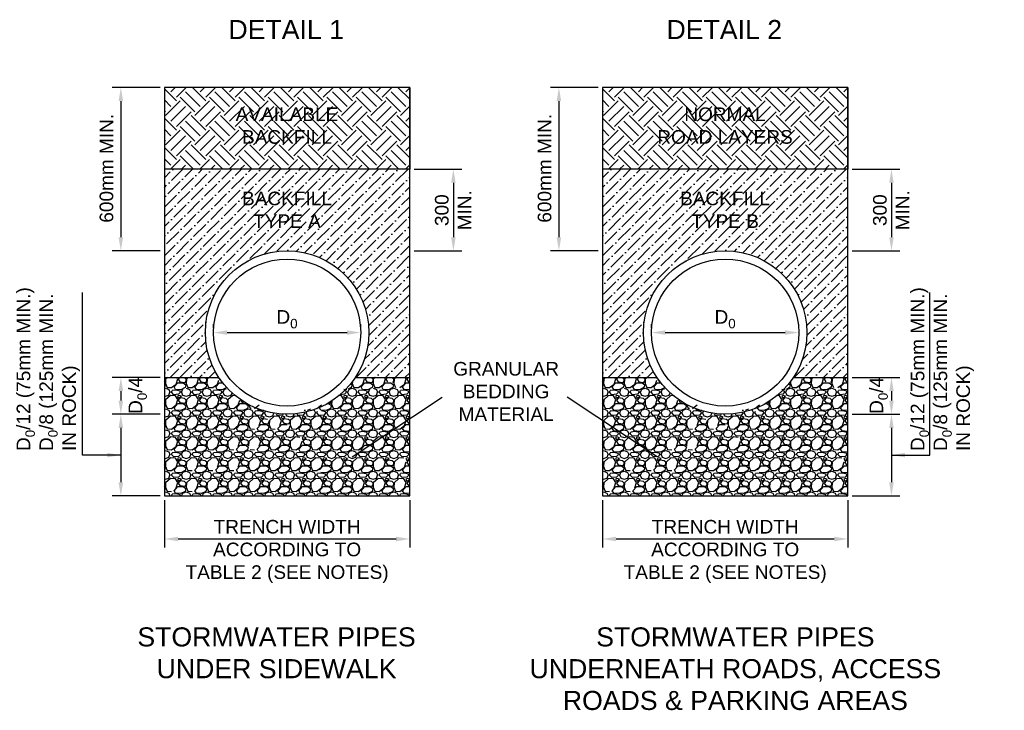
# Model space of a CAD drawing. Extents: x 73908 to 84400, y 2889670 to 2894037.
# Tile 1 of 3: x 73908 to 77521, y 2891255 to 2893792. Entities that reach past the tile are written whole.
import ezdxf

# ---------------------------------------------------------------- set-up
doc = ezdxf.new("R2010")
doc.units = 0
doc.header["$PDSIZE"] = 0.2
for name, color, linetype in [('HATCH', 8, 'Continuous'), ('PIPES', 1, 'Continuous'), ('TEXT', 7, 'Continuous')]:
    doc.layers.add(name, color=color, linetype=linetype)
doc.styles.add('ROMANS', font='romans.shx', dxfattribs={"width": 0.8})
doc.styles.get("Standard").update_dxf_attribs({"font": 'micross.ttf', "height": 1})
doc.dimstyles.new('DIM_1-25', dxfattribs={"dimscale": 25, "dimtxt": 2, "dimasz": 2.5, "dimexe": 1.25, "dimexo": 0.625, "dimtad": 1, "dimdec": 0, "dimtxsty": 'ROMANS', "dimcen": 2, "dimclrd": 1, "dimclre": 1, "dimclrt": 2, "dimadec": 0, "dimazin": 0, "dimtfac": 1, "dimtdec": 0, "dimtmove": 2, "dimatfit": 3, "dimfxl": 1, "dimlwd": -1, "dimlwe": -1, "dimarcsym": 0})

# ---------------------------------------------------------------- blocks, each defined once
blk = doc.blocks.new('*D18')
at = {"layer": 'Defpoints', "color": 0, "transparency": 16777216}
for p in [(75339, 2893242.7), (75339, 2892942.7), (75499.1, 2892942.7)]:
    blk.add_point(p, dxfattribs=at)
at = {"layer": 'TEXT', "color": 1, "transparency": 16777216}
for p, q in [((75354.7, 2893242.7), (75530.4, 2893242.7)), ((75499.1, 2893192.7), (75499.1, 2892992.7)), ((75354.7, 2892942.7), (75530.4, 2892942.7))]:
    blk.add_line(p, q, dxfattribs=at)
for points in [[(75490.8, 2893192.7), (75507.5, 2893192.7), (75499.1, 2893242.7)], [(75490.8, 2892992.7), (75507.5, 2892992.7), (75499.1, 2892942.7)]]:
    blk.add_solid(points, dxfattribs=at)
blk = doc.blocks.new('*D19')
at = {"layer": 'Defpoints', "color": 0, "transparency": 16777216}
for p in [(74439, 2892477.7), (74279, 2892342.7), (74439, 2892342.7)]:
    blk.add_point(p, dxfattribs=at)
at = {"layer": 'TEXT', "color": 1, "transparency": 16777216}
for p, q in [((74423.4, 2892477.7), (74247.7, 2892477.7)), ((74279, 2892427.7), (74279, 2892392.7)), ((74423.4, 2892342.7), (74247.7, 2892342.7))]:
    blk.add_line(p, q, dxfattribs=at)
for points in [[(74270.6, 2892427.7), (74287.3, 2892427.7), (74279, 2892477.7)], [(74270.6, 2892392.7), (74287.3, 2892392.7), (74279, 2892342.7)]]:
    blk.add_solid(points, dxfattribs=at)
blk = doc.blocks.new('*D20')
at = {"layer": 'Defpoints', "color": 0, "transparency": 16777216}
for p in [(74439, 2892342.7), (74279, 2892042.7), (74439, 2892042.7)]:
    blk.add_point(p, dxfattribs=at)
at = {"layer": 'TEXT', "color": 1, "transparency": 16777216}
for p, q in [((74423.4, 2892342.7), (74247.7, 2892342.7)), ((74279, 2892292.7), (74279, 2892092.7)), ((74423.4, 2892042.7), (74247.7, 2892042.7))]:
    blk.add_line(p, q, dxfattribs=at)
for points in [[(74270.6, 2892292.7), (74287.3, 2892292.7), (74279, 2892342.7)], [(74270.6, 2892092.7), (74287.3, 2892092.7), (74279, 2892042.7)]]:
    blk.add_solid(points, dxfattribs=at)
blk = doc.blocks.new('*D21')
at = {"layer": 'Defpoints', "color": 0, "transparency": 16777216}
for p in [(74619, 2892642.7), (75159, 2892642.7), (75159, 2892642.7)]:
    blk.add_point(p, dxfattribs=at)
at = {"layer": 'TEXT', "color": 1, "transparency": 16777216}
for p, q in [((74619, 2892658.4), (74619, 2892674)), ((75159, 2892658.4), (75159, 2892674)), ((74669, 2892642.7), (75109, 2892642.7))]:
    blk.add_line(p, q, dxfattribs=at)
for points in [[(74669, 2892651.1), (74669, 2892634.4), (74619, 2892642.7)], [(75109, 2892651.1), (75109, 2892634.4), (75159, 2892642.7)]]:
    blk.add_solid(points, dxfattribs=at)
blk = doc.blocks.new('*D22')
at = {"layer": 'Defpoints', "color": 0, "transparency": 16777216}
for p in [(74439, 2893542.7), (74279, 2892942.7), (74439, 2892942.7)]:
    blk.add_point(p, dxfattribs=at)
at = {"layer": 'TEXT', "color": 1, "transparency": 16777216}
for p, q in [((74423.4, 2893542.7), (74247.7, 2893542.7)), ((74279, 2893492.7), (74279, 2892992.7)), ((74423.4, 2892942.7), (74247.7, 2892942.7))]:
    blk.add_line(p, q, dxfattribs=at)
for points in [[(74270.6, 2893492.7), (74287.3, 2893492.7), (74279, 2893542.7)], [(74270.6, 2892992.7), (74287.3, 2892992.7), (74279, 2892942.7)]]:
    blk.add_solid(points, dxfattribs=at)
blk = doc.blocks.new('*D23')
at = {"layer": 'Defpoints', "color": 0, "transparency": 16777216}
for p in [(74439, 2892042.7), (75339, 2892042.7), (75339, 2891884.6)]:
    blk.add_point(p, dxfattribs=at)
at = {"layer": 'TEXT', "color": 1, "transparency": 16777216}
for p, q in [((74439, 2892027.1), (74439, 2891853.4)), ((75339, 2892027.1), (75339, 2891853.4)), ((74489, 2891884.6), (75289, 2891884.6))]:
    blk.add_line(p, q, dxfattribs=at)
for points in [[(74489, 2891893), (74489, 2891876.3), (74439, 2891884.6)], [(75289, 2891893), (75289, 2891876.3), (75339, 2891884.6)]]:
    blk.add_solid(points, dxfattribs=at)
blk = doc.blocks.new('*D25')
at = {"layer": 'Defpoints', "color": 0, "transparency": 16777216}
for p in [(76946.4, 2893242.7), (76946.4, 2892942.7), (77106.5, 2892942.7)]:
    blk.add_point(p, dxfattribs=at)
at = {"layer": 'TEXT', "color": 1, "transparency": 16777216}
for p, q in [((76962.1, 2893242.7), (77137.8, 2893242.7)), ((77106.5, 2893192.7), (77106.5, 2892992.7)), ((76962.1, 2892942.7), (77137.8, 2892942.7))]:
    blk.add_line(p, q, dxfattribs=at)
for points in [[(77098.2, 2893192.7), (77114.8, 2893192.7), (77106.5, 2893242.7)], [(77098.2, 2892992.7), (77114.8, 2892992.7), (77106.5, 2892942.7)]]:
    blk.add_solid(points, dxfattribs=at)
blk = doc.blocks.new('*D26')
at = {"layer": 'Defpoints', "color": 0, "transparency": 16777216}
for p in [(76226.4, 2892642.7), (76766.4, 2892642.7), (76766.4, 2892642.7)]:
    blk.add_point(p, dxfattribs=at)
at = {"layer": 'TEXT', "color": 1, "transparency": 16777216}
for p, q in [((76226.4, 2892658.4), (76226.4, 2892674)), ((76766.4, 2892658.4), (76766.4, 2892674)), ((76276.4, 2892642.7), (76716.4, 2892642.7))]:
    blk.add_line(p, q, dxfattribs=at)
for points in [[(76276.4, 2892651.1), (76276.4, 2892634.4), (76226.4, 2892642.7)], [(76716.4, 2892651.1), (76716.4, 2892634.4), (76766.4, 2892642.7)]]:
    blk.add_solid(points, dxfattribs=at)
blk = doc.blocks.new('*D24')
at = {"layer": 'Defpoints', "color": 0, "transparency": 16777216}
for p in [(76046.4, 2893542.7), (75886.4, 2892942.7), (76046.4, 2892942.7)]:
    blk.add_point(p, dxfattribs=at)
at = {"layer": 'TEXT', "color": 1, "transparency": 16777216}
for p, q in [((76030.8, 2893542.7), (75855.1, 2893542.7)), ((75886.4, 2893492.7), (75886.4, 2892992.7)), ((76030.8, 2892942.7), (75855.1, 2892942.7))]:
    blk.add_line(p, q, dxfattribs=at)
for points in [[(75878, 2893492.7), (75894.7, 2893492.7), (75886.4, 2893542.7)], [(75878, 2892992.7), (75894.7, 2892992.7), (75886.4, 2892942.7)]]:
    blk.add_solid(points, dxfattribs=at)
blk = doc.blocks.new('*D27')
at = {"layer": 'Defpoints', "color": 0, "transparency": 16777216}
for p in [(76046.4, 2892042.7), (76946.4, 2892042.7), (76946.4, 2891884.6)]:
    blk.add_point(p, dxfattribs=at)
at = {"layer": 'TEXT', "color": 1, "transparency": 16777216}
for p, q in [((76046.4, 2892027.1), (76046.4, 2891853.4)), ((76946.4, 2892027.1), (76946.4, 2891853.4)), ((76096.4, 2891884.6), (76896.4, 2891884.6))]:
    blk.add_line(p, q, dxfattribs=at)
for points in [[(76096.4, 2891893), (76096.4, 2891876.3), (76046.4, 2891884.6)], [(76896.4, 2891893), (76896.4, 2891876.3), (76946.4, 2891884.6)]]:
    blk.add_solid(points, dxfattribs=at)
blk = doc.blocks.new('*D29')
at = {"layer": 'Defpoints', "color": 0, "transparency": 16777216}
for p in [(76946.4, 2892477.7), (76946.4, 2892342.7), (77106.5, 2892342.7)]:
    blk.add_point(p, dxfattribs=at)
at = {"layer": 'TEXT', "color": 1, "transparency": 16777216}
for p, q in [((76962.1, 2892477.7), (77137.8, 2892477.7)), ((77106.5, 2892427.7), (77106.5, 2892392.7)), ((76962.1, 2892342.7), (77137.8, 2892342.7))]:
    blk.add_line(p, q, dxfattribs=at)
for points in [[(77098.2, 2892427.7), (77114.8, 2892427.7), (77106.5, 2892477.7)], [(77098.2, 2892392.7), (77114.8, 2892392.7), (77106.5, 2892342.7)]]:
    blk.add_solid(points, dxfattribs=at)
blk = doc.blocks.new('*D28')
at = {"layer": 'Defpoints', "color": 0, "transparency": 16777216}
for p in [(76946.4, 2892342.7), (76946.4, 2892042.7), (77106.5, 2892042.7)]:
    blk.add_point(p, dxfattribs=at)
at = {"layer": 'TEXT', "color": 1, "transparency": 16777216}
for p, q in [((76962.1, 2892342.7), (77137.8, 2892342.7)), ((77106.5, 2892292.7), (77106.5, 2892092.7)), ((76962.1, 2892042.7), (77137.8, 2892042.7))]:
    blk.add_line(p, q, dxfattribs=at)
for points in [[(77098.2, 2892292.7), (77114.8, 2892292.7), (77106.5, 2892342.7)], [(77098.2, 2892092.7), (77114.8, 2892092.7), (77106.5, 2892042.7)]]:
    blk.add_solid(points, dxfattribs=at)

msp = doc.modelspace()

# ---------------------------------------------------------------- hatches: boundary and pattern name
at = {"layer": 'HATCH'}
h = msp.add_hatch(dxfattribs=at)
h.set_pattern_fill('EARTH', color=256, scale=12, angle=45)
h.set_pattern_definition([(45, (-843.574, 176.08), (0, 107.7630735), [76.2, -76.2]), (45, (-863.78, 196.29), (0, 107.7630735), [76.2, -76.2]), (45, (-883.985, 216.494), (0, 107.7630735), [76.2, -76.2]), (135, (-883.985, 229.964), (-107.7630735, 0), [76.2, -76.2]), (135, (-863.78, 250.17), (-107.7630735, 0), [76.2, -76.2]), (135, (-843.574, 270.375), (-107.7630735, 0), [76.2, -76.2])])
h.paths.add_polyline_path([(74439, 2893542.7), (74439, 2893242.7), (75339, 2893242.7), (75339, 2893542.7)])
h = msp.add_hatch(dxfattribs=at)
h.set_pattern_fill('EARTH', color=256, scale=12, angle=45)
h.set_pattern_definition([(45, (763.82, 176.08), (0, 107.7630735), [76.2, -76.2]), (45, (743.62, 196.29), (0, 107.7630735), [76.2, -76.2]), (45, (723.41, 216.494), (0, 107.7630735), [76.2, -76.2]), (135, (723.41, 229.964), (-107.7630735, 0), [76.2, -76.2]), (135, (743.62, 250.17), (-107.7630735, 0), [76.2, -76.2]), (135, (763.82, 270.375), (-107.7630735, 0), [76.2, -76.2])])
h.paths.add_polyline_path([(76046.4, 2893542.7), (76046.4, 2893242.7), (76946.4, 2893242.7), (76946.4, 2893542.7)])
h = msp.add_hatch(dxfattribs=at)
h.set_pattern_fill('ANSI36', color=256, scale=8)
h.set_pattern_definition([(45, (-843.574, 176.083), (13.47038418, 49.39140867), [63.5, -12.7, 0, -12.7])])
h.paths.add_polyline_path([(75189, 2892642.7, -0.146629), (75139.6, 2892477.7), (75339, 2892477.7), (75339, 2893242.7), (74439, 2893242.7), (74439, 2892942.7), (74439, 2892477.7), (74638.5, 2892477.7, -0.146629), (74589, 2892642.7, -1)])
h = msp.add_hatch(dxfattribs=at)
h.set_pattern_fill('ANSI36', color=256, scale=8)
h.set_pattern_definition([(45, (763.823, 176.083), (13.47038418, 49.39140867), [63.5, -12.7, 0, -12.7])])
h.paths.add_polyline_path([(76796.4, 2892642.7, -0.146629), (76747, 2892477.7), (76946.4, 2892477.7), (76946.4, 2893242.7), (76046.4, 2893242.7), (76046.4, 2892942.7), (76046.4, 2892477.7), (76245.9, 2892477.7, -0.146629), (76196.4, 2892642.7, -1)])
h = msp.add_hatch(dxfattribs=at)
h.set_pattern_fill('GRAVEL', color=256, scale=3)
h.set_pattern_definition([(228.0127875, (-788.71, 252.2827), (-609.600000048, -685.799999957), [10.2516432, -1014.9145092]), (184.969741, (-795.568, 244.6627), (914.3999996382, 76.200004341), [17.5921416, -1741.6214668]), (132.5104471, (-813.094, 243.1387), (762.000000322, -838.1999997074), [12.4044456, -1228.0416838]), (267.273689, (-842.812, 224.0887), (76.2000001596, 1523.999999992), [16.0201356, -1585.9931228]), (292.83365418, (-843.574, 208.0867), (-381.000000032, 914.3999999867), [15.709011, -1555.1942324]), (357.273689, (-837.478, 193.6087), (-1523.999999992, 76.2000001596), [16.0201356, -1585.9931228]), (37.69424047, (-821.476, 192.8467), (-990.599999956, -762.000000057), [21.1858098, -2097.3934594]), (72.25532837, (-804.712, 205.8007), (533.4000001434, 1676.3999999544), [20.0015856, -1980.157698]), (121.42956562, (-798.616, 224.8507), (-609.6000000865, 990.599999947), [16.07439, -1591.366371]), (175.2363583, (-806.998, 238.5667), (838.199999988, -76.200000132), [18.3513984, -899.2181085]), (222.3974378, (-825.286, 240.0907), (-914.3999999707, -838.200000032), [23.7323376, -2349.5031754]), (138.81407483, (-767.374, 223.327), (-533.399999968, 457.200000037), [8.1001362, -801.9169747]), (171.4692344, (-773.47, 228.6607), (990.6000000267, -152.399999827), [15.4104594, -1525.63917]), (225, (-788.71, 230.947), (-1e-14, -76.2), [10.7762802, -96.9867933]), (203.1985905, (-794.044, 240.091), (381.00000001, 152.399999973), [5.8032396, -574.518671]), (291.8014095, (-799.378, 237.805), (-76.200000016, 228.599999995), [8.2069686, -402.1425897]), (30.96375653, (-796.33, 230.185), (228.600000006, 152.39999999), [13.3295898, -430.9889446]), (161.5650512, (-784.9, 237.043), (152.4, -76.2), [9.6386142, -231.3269435]), (16.38954033, (-843.574, 237.8047), (762, 228.6), [13.50264, -1336.7648002]), (70.34617594, (-830.62, 241.6147), (-304.800000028, -838.19999999), [11.3279682, -1121.4664703]), (293.1985905, (-784.9, 252.283), (-152.399999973, 381.00000001), [11.606403, -568.7155077]), (343.61045967, (-780.328, 241.6147), (-762.000000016, 228.599999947), [13.50264, -1336.7648002]), (339.44395478, (-843.574, 190.561), (-381, 152.4), [13.021056, -638.0320294]), (294.7751406, (-831.382, 185.9887), (-381.0000004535, 838.199999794), [10.9101636, -1080.1078014]), (66.8014095, (-784.138, 176.083), (152.399999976, 381.00000001), [11.606403, -568.7155077]), (17.35402464, (-779.566, 186.7507), (-990.59999998, -304.800000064), [12.7734822, -1264.5712794]), (69.44395478, (-821.476, 176.083), (-152.400000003, -381), [6.510528, -644.5425574]), (101.3099325, (-788.71, 176.083), (-76.2, 304.8), [3.885438, -384.659849]), (165.9637565, (-789.472, 179.893), (228.6, -76.2), [15.709011, -298.4716377]), (186.00900596, (-804.712, 183.7027), (761.999999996, 76.20000004), [14.55801, -1441.240946]), (303.6900675, (-796.33, 223.327), (-76.20000001, 152.4), [10.9897164, -263.7532908]), (353.15722659, (-790.234, 214.1827), (1295.400000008, -152.3999999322), [19.1867028, -1899.480272]), (60.9453959, (-771.184, 211.897), (-304.800000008, -533.399999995), [7.8452472, -776.6817695]), (90, (-767.374, 218.755), (-76.2, 76.2), [4.572, -71.628]), (120.25643716, (-806.236, 185.9887), (304.799999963, -533.400000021), [10.5860088, -1048.0182232]), (48.0127875, (-811.57, 195.1327), (609.60000005, 685.799999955), [20.5032864, -1004.662866]), (0, (-797.854, 210.37), (76.2, 76.2), [19.812, -56.388]), (325.3048465, (-778.042, 210.3727), (762.000000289, -533.399999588), [12.0482868, -1192.7795017]), (254.0546041, (-768.136, 203.515), (-76.199999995, -304.8), [11.0948724, -543.6495012]), (207.64597536, (-771.184, 192.8467), (-1447.8000000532, -761.999999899), [18.064353, -1788.3739327]), (175.42607874, (-787.186, 184.4647), (-990.6, 76.2), [19.1108838, -1891.9753937])])
h.paths.add_polyline_path([(75339, 2892042.7), (75339, 2892477.7), (75139.6, 2892477.7, -0.538816), (74638.5, 2892477.7), (74439, 2892477.7), (74439, 2892342.7), (74439, 2892042.7)])
h = msp.add_hatch(dxfattribs=at)
h.set_pattern_fill('GRAVEL', color=256, scale=3)
h.set_pattern_definition([(228.0127875, (818.687, 252.2827), (-609.600000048, -685.799999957), [10.2516432, -1014.9145092]), (184.969741, (811.829, 244.6627), (914.3999996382, 76.200004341), [17.5921416, -1741.6214668]), (132.5104471, (794.303, 243.1387), (762.000000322, -838.1999997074), [12.4044456, -1228.0416838]), (267.273689, (764.585, 224.0887), (76.2000001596, 1523.999999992), [16.0201356, -1585.9931228]), (292.83365418, (763.823, 208.0867), (-381.000000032, 914.3999999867), [15.709011, -1555.1942324]), (357.273689, (769.919, 193.6087), (-1523.999999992, 76.2000001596), [16.0201356, -1585.9931228]), (37.69424047, (785.921, 192.8467), (-990.599999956, -762.000000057), [21.1858098, -2097.3934594]), (72.25532837, (802.685, 205.8007), (533.4000001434, 1676.3999999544), [20.0015856, -1980.157698]), (121.42956562, (808.781, 224.8507), (-609.6000000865, 990.599999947), [16.07439, -1591.366371]), (175.2363583, (800.399, 238.5667), (838.199999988, -76.200000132), [18.3513984, -899.2181085]), (222.3974378, (782.111, 240.0907), (-914.3999999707, -838.200000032), [23.7323376, -2349.5031754]), (138.81407483, (840.023, 223.327), (-533.399999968, 457.200000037), [8.1001362, -801.9169747]), (171.4692344, (833.927, 228.6607), (990.6000000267, -152.399999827), [15.4104594, -1525.63917]), (225, (818.687, 230.947), (-1e-14, -76.2), [10.7762802, -96.9867933]), (203.1985905, (813.353, 240.091), (381.00000001, 152.399999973), [5.8032396, -574.518671]), (291.8014095, (808.019, 237.805), (-76.200000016, 228.599999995), [8.2069686, -402.1425897]), (30.96375653, (811.067, 230.185), (228.600000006, 152.39999999), [13.3295898, -430.9889446]), (161.5650512, (822.497, 237.043), (152.4, -76.2), [9.6386142, -231.3269435]), (16.38954033, (763.823, 237.8047), (762, 228.6), [13.50264, -1336.7648002]), (70.34617594, (776.777, 241.6147), (-304.800000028, -838.19999999), [11.3279682, -1121.4664703]), (293.1985905, (822.497, 252.283), (-152.399999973, 381.00000001), [11.606403, -568.7155077]), (343.61045967, (827.069, 241.6147), (-762.000000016, 228.599999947), [13.50264, -1336.7648002]), (339.44395478, (763.823, 190.561), (-381, 152.4), [13.021056, -638.0320294]), (294.7751406, (776.015, 185.9887), (-381.0000004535, 838.199999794), [10.9101636, -1080.1078014]), (66.8014095, (823.259, 176.083), (152.399999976, 381.00000001), [11.606403, -568.7155077]), (17.35402464, (827.831, 186.7507), (-990.59999998, -304.800000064), [12.7734822, -1264.5712794]), (69.44395478, (785.921, 176.083), (-152.400000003, -381), [6.510528, -644.5425574]), (101.3099325, (818.687, 176.083), (-76.2, 304.8), [3.885438, -384.659849]), (165.9637565, (817.925, 179.893), (228.6, -76.2), [15.709011, -298.4716377]), (186.00900596, (802.685, 183.7027), (761.999999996, 76.20000004), [14.55801, -1441.240946]), (303.6900675, (811.067, 223.327), (-76.20000001, 152.4), [10.9897164, -263.7532908]), (353.15722659, (817.163, 214.1827), (1295.400000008, -152.3999999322), [19.1867028, -1899.480272]), (60.9453959, (836.213, 211.897), (-304.800000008, -533.399999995), [7.8452472, -776.6817695]), (90, (840.02, 218.755), (-76.2, 76.2), [4.572, -71.628]), (120.25643716, (801.161, 185.9887), (304.799999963, -533.400000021), [10.5860088, -1048.0182232]), (48.0127875, (795.827, 195.1327), (609.60000005, 685.799999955), [20.5032864, -1004.662866]), (0, (809.54, 210.37), (76.2, 76.2), [19.812, -56.388]), (325.3048465, (829.355, 210.3727), (762.000000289, -533.399999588), [12.0482868, -1192.7795017]), (254.0546041, (839.261, 203.515), (-76.199999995, -304.8), [11.0948724, -543.6495012]), (207.64597536, (836.213, 192.8467), (-1447.8000000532, -761.999999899), [18.064353, -1788.3739327]), (175.42607874, (820.211, 184.4647), (-990.6, 76.2), [19.1108838, -1891.9753937])])
h.paths.add_polyline_path([(76946.4, 2892042.7), (76946.4, 2892477.7), (76747, 2892477.7, -0.538816), (76245.9, 2892477.7), (76046.4, 2892477.7), (76046.4, 2892342.7), (76046.4, 2892042.7)])

# ---------------------------------------------------------------- linework, layer by layer
at = {"layer": 'PIPES'}
for points in [[(74439, 2893542.7), (74439, 2892942.7), (74439, 2892342.7), (74439, 2892042.7), (75339, 2892042.7), (75339, 2893542.7), (74439, 2893542.7)], [(75339, 2893542.7), (75339, 2893242.7), (74439, 2893242.7)], [(76046.4, 2893542.7), (76046.4, 2892942.7), (76046.4, 2892342.7), (76046.4, 2892042.7), (76946.4, 2892042.7), (76946.4, 2893542.7), (76046.4, 2893542.7)], [(76946.4, 2893542.7), (76946.4, 2893242.7), (76046.4, 2893242.7)], [(74439, 2892477.7), (74638.5, 2892477.7)], [(75139.6, 2892477.7), (75339, 2892477.7)], [(76046.4, 2892477.7), (76245.9, 2892477.7)], [(76747, 2892477.7), (76946.4, 2892477.7)]]:
    msp.add_lwpolyline(points, dxfattribs=at)
at = {"layer": 'PIPES', "color": 2}
for centre, radius in [((74889, 2892642.7), 300), ((76496.4, 2892642.7), 300), ((74889, 2892642.7), 270), ((76496.4, 2892642.7), 270)]:
    msp.add_circle(centre, radius, dxfattribs=at)

# ---------------------------------------------------------------- texts
at = {"layer": 'TEXT', "color": 2, "attachment_point": 1}
for s, width, gutter_width, heights, insert, char_height in [('\\A1;\\pxqc;DETAIL 1', 901.514, 124.8, [294.1], (74435, 2893790.6), 70), ('\\A1;\\pxqc;DETAIL 2', 901.514, 124.8, [294.1], (76042.4, 2893790.6), 70), ('\\A1;\\pxqc;AVAILABLE\\PBACKFILL', 898.884, 124.8, [226.7], (74439, 2893469.5), 50), ('\\A1;\\pxqc;NORMAL \\PROAD LAYERS', 898.884, 124.8, [226.7], (76046.4, 2893469.5), 50), ('\\A1;\\pxqc;BACKFILL\\PTYPE A', 898.884, 124.8, [226.7], (74439, 2893160.3), 50), ('\\A1;\\pxqc;BACKFILL\\PTYPE B', 898.884, 124.8, [226.7], (76046.4, 2893160.3), 50), ('\\A1;\\pxqc;D{\\H0.7x;\\S^ 0;}', 527.204, 5, [160], (74625.1, 2892725.2), 50), ('\\A1;\\pxqc;D{\\H0.7x;\\S^ 0;}', 527.204, 5, [160], (76232.5, 2892725.2), 50), ('\\A1;\\pxqc;GRANULAR\\PBEDDING \\PMATERIAL', 707.397, 124.8, [294.1], (75339, 2892534.7), 50), ('\\A1;\\pxqc;TRENCH WIDTH\\PACCORDING TO \\PTABLE 2 (SEE NOTES)', 900, 124.8, [294.1], (74439, 2891954.6), 50), ('\\A1;\\pxqc;TRENCH WIDTH\\PACCORDING TO \\PTABLE 2 (SEE NOTES)', 900, 124.8, [294.1], (76046.4, 2891954.6), 50), ('\\A1;\\pxqc;STORMWATER PIPES\\PUNDER SIDEWALK', 1211.362, 124.8, [294.1], (74244.6, 2891560), 70), ('\\A1;\\pxqc;STORMWATER PIPES\\PUNDERNEATH ROADS, ACCESS\\PROADS & PARKING AREAS', 1582.654, 124.8, [375.2], (75742.4, 2891560), 70)]:
    msp.add_mtext_dynamic_manual_height_columns(s, width=width, gutter_width=gutter_width, heights=heights, dxfattribs=dict(at, insert=insert, char_height=char_height))
at = {"layer": 'TEXT', "color": 2, "char_height": 50, "rotation": 90}
for s, width, heights, insert, attachment_point in [('\\A1;\\pxqc;600mm MIN.', 593.193, [145.3], (74226.4, 2893246.1), 5), ('\\A1;\\pxqc;600mm MIN.', 593.193, [145.3], (75833.8, 2893246.1), 5), ('\\pxqc;300\\PMIN.', 182.77, [265.5], (75431.5, 2893000.8), 1), ('\\pxqc;300\\PMIN.', 182.77, [265.5], (77038.9, 2893000.8), 1), ('\\A1;\\pxql;D{\\H0.7x;\\S^ 0;}/12 (75mm MIN.)\\PD{\\H0.7x;\\S^ 0;\\H1.42857x;/8 (125mm MIN. \\PIN ROCK)}', 921.681, [265.5], (73896.6, 2892207.7), 1), ('\\A1;\\pxql;D{\\H0.7x;\\S^ 0;}/12 (75mm MIN.)\\PD{\\H0.7x;\\S^ 0;\\H1.42857x;/8 (125mm MIN. \\PIN ROCK)}', 921.681, [265.5], (77177.2, 2892207.7), 1), ('\\A1;\\pxqc;D{\\H0.7x;\\S^ 0;}/4', 182.77, [265.5], (74307.5, 2892320.6), 1), ('\\A1;\\pxqc;D{\\H0.7x;\\S^ 0;}/4', 182.77, [265.5], (77026.2, 2892320.6), 1)]:
    msp.add_mtext_dynamic_manual_height_columns(s, width=width, gutter_width=5, heights=heights, dxfattribs=dict(at, insert=insert, attachment_point=attachment_point))

# ---------------------------------------------------------------- dimensions: what is measured, and where the dimension line sits
at = {"layer": 'TEXT'}
for base, p1, p2, picture, middle in [((74279, 2892942.7), (74439, 2893542.7), (74439, 2892942.7), '*D22', (74279, 2893242.7)), ((75886.4, 2892942.7), (76046.4, 2893542.7), (76046.4, 2892942.7), '*D24', (75886.4, 2893242.7)), ((75499.1, 2892942.7), (75339, 2893242.7), (75339, 2892942.7), '*D18', (75499.1, 2893092.7)), ((77106.5, 2892942.7), (76946.4, 2893242.7), (76946.4, 2892942.7), '*D25', (77106.5, 2893092.7)), ((74279, 2892342.7), (74439, 2892477.7), (74439, 2892342.7), '*D19', (74279, 2892410.2)), ((77106.5, 2892342.7), (76946.4, 2892477.7), (76946.4, 2892342.7), '*D29', (77106.5, 2892410.2)), ((74279, 2892042.7), (74439, 2892342.7), (74439, 2892042.7), '*D20', (74279, 2892192.7)), ((77106.5, 2892042.7), (76946.4, 2892342.7), (76946.4, 2892042.7), '*D28', (77106.5, 2892192.7))]:
    dim = msp.add_linear_dim(base=base, p1=p1, p2=p2, angle=90, text=' ', dimstyle='DIM_1-25', override={"dimtxt": 60, "dimasz": 2, "dimtxsty": 'Standard'}, dxfattribs=at)
    dim.commit()
    dim.dimension.update_dxf_attribs({"geometry": picture, "text_midpoint": middle})
for base, p1, p2, picture, middle in [((75159, 2892642.7), (74619, 2892642.7), (75159, 2892642.7), '*D21', (74889, 2892642.7)), ((76766.4, 2892642.7), (76226.4, 2892642.7), (76766.4, 2892642.7), '*D26', (76496.4, 2892642.7)), ((75339, 2891884.6), (74439, 2892042.7), (75339, 2892042.7), '*D23', (74889, 2891884.6)), ((76946.4, 2891884.6), (76046.4, 2892042.7), (76946.4, 2892042.7), '*D27', (76496.4, 2891884.6))]:
    dim = msp.add_linear_dim(base=base, p1=p1, p2=p2, text=' ', dimstyle='DIM_1-25', override={"dimtxt": 60, "dimasz": 2, "dimtxsty": 'Standard'}, dxfattribs=at)
    dim.commit()
    dim.dimension.update_dxf_attribs({"geometry": picture, "text_midpoint": middle})

# ---------------------------------------------------------------- leaders
for points in [[(74279, 2892192.7), (74137.8, 2892192.7), (74137.8, 2892789.8)], [(77106.5, 2892192.7), (77247.7, 2892192.7), (77247.7, 2892789.8)], [(75128.3, 2892186.8), (75458.5, 2892405.6)], [(76246.9, 2892186.8), (75916.7, 2892405.6)]]:
    msp.add_leader(points, dimstyle='DIM_1-25', override={"dimtxt": 60, "dimasz": 2, "dimtxsty": 'Standard'}, dxfattribs=at)

doc.saveas('drawing.dxf')
